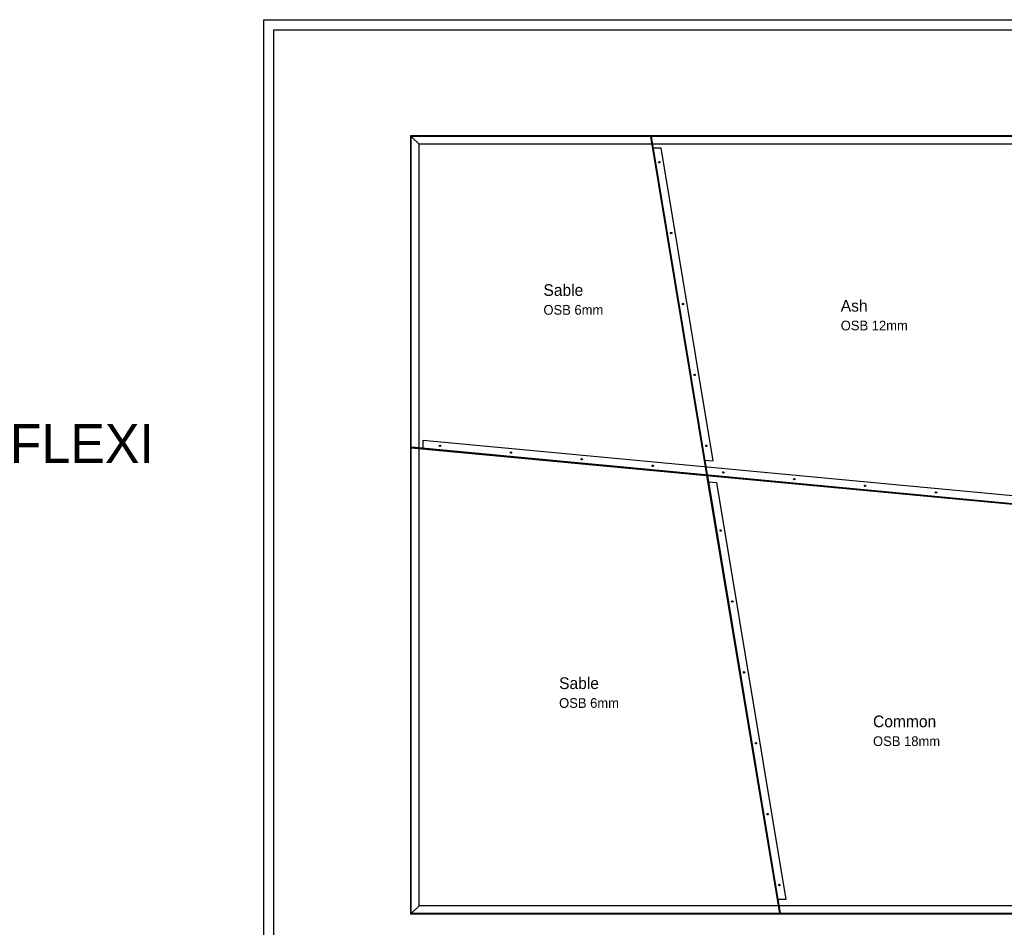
# Model space of a CAD drawing. Header units: millimetres. Extents: x -5600 to 56024, y 506 to 54141.
# Tile 11 of 48: x -5600 to 19772, y 30758 to 54141. Entities that reach past the tile are written whole.
import ezdxf

# ---------------------------------------------------------------- set-up
doc = ezdxf.new("R2010")
doc.units = ezdxf.units.MM
for name, color, linetype, lineweight in [('05', 161, 'Continuous', 25), ('0_Pen_No__25', 161, 'Continuous', 25), ('2D Drafting - General5', 161, 'Continuous', 25), ('Annotation - Text5', 161, 'Continuous', 25)]:
    doc.layers.add(name, color=color, linetype=linetype, lineweight=lineweight)
doc.styles.add('GENERATED_STYLE_4', font='GOTHIC.TTF')
doc.styles.add('GENERATED_STYLE_6', font='txt')

msp = doc.modelspace()

# ---------------------------------------------------------------- linework, layer by layer
at = {"layer": '05', "linetype": 'Continuous', "flags": 128}
for points in [[(4470.13, 51152.5), (4470.13, 31092.5)], [(4490.13, 51132.5), (4470.13, 51152.5)], [(4490.13, 31112.5), (4470.13, 31092.5)]]:
    msp.add_lwpolyline(points, dxfattribs=at)
at = {"layer": '05', "linetype": 'Continuous'}
for centre in [(10883.71, 50469.6), (11187.11, 48642.77), (11490.51, 46815.94), (11793.9, 44989.12), (5230.81, 43160.57), (12097.3, 43162.29), (7056.64, 42989.33), (8882.47, 42818.1), (10708.3, 42646.86), (12534.12, 42475.62), (14359.95, 42304.38), (16185.78, 42133.14), (18011.61, 41961.9), (12459.73, 40980), (12763.13, 39153.17), (13066.53, 37326.34), (13369.92, 35499.51), (13673.32, 33672.68), (13976.72, 31845.85)]:
    msp.add_circle(centre, 18.84, dxfattribs=at)
at = {"layer": '0_Pen_No__25', "linetype": 'Continuous'}
for p, q in [((47240.13, 51152.5), (4470.13, 51152.5)), ((47220.13, 51132.5), (4490.13, 51132.5)), ((4490.13, 31112.5), (4490.13, 51132.5)), ((10650.88, 51132.5), (12098, 42419.07)), ((10671.15, 51132.5), (12118.59, 42417.14)), ((47020.13, 50932.5), (4690.13, 50932.5)), ((4690.13, 31312.5), (4690.13, 50932.5)), ((10922.1, 50842.23), (12261.58, 42776.88)), ((4800.29, 43304.38), (46919.79, 39354.13)), ((4800.29, 43103.5), (4800.29, 43304.38)), ((4490.13, 43112.5), (47220.13, 39105)), ((4492, 43132.42), (47220.13, 39125.09)), ((12055.64, 42796.2), (12261.58, 42776.88)), ((12101.38, 42398.67), (13975.78, 31112.5)), ((12121.98, 42396.74), (13995.51, 31115.78)), ((12149.26, 42232.5), (12355.2, 42213.18)), ((12355.2, 42213.18), (14139.4, 31470.11)), ((14139.4, 31470.11), (13936.66, 31470.11)), ((47020.13, 31312.5), (4690.13, 31312.5)), ((47240.13, 31092.5), (4470.13, 31092.5)), ((47220.13, 31112.5), (4490.13, 31112.5))]:
    msp.add_line(p, q, dxfattribs=at)
at = {"layer": '0_Pen_No__25', "linetype": 'Continuous', "flags": 128}
for points in [[(4690.13, 50932.5), (4490.13, 51132.5)], [(10719.36, 50842.23), (10922.1, 50842.23)], [(4490.13, 31112.5), (4690.13, 31312.5)]]:
    msp.add_lwpolyline(points, dxfattribs=at)
at = {"layer": '2D Drafting - General5', "linetype": 'Continuous'}
for p, q in [((688.71, 54141.1), (56023.59, 54141.1)), ((688.71, 26005.56), (688.71, 54141.1)), ((948.35, 53881.46), (55763.95, 53881.46)), ((948.35, 26265.2), (948.35, 53881.46))]:
    msp.add_line(p, q, dxfattribs=at)

# ---------------------------------------------------------------- texts
at = {"layer": '05', "linetype": 'Continuous', "insert": (7896.08, 47325.72), "char_height": 300, "width": 1087.6194, "attachment_point": 1, "style": 'GENERATED_STYLE_4'}
msp.add_mtext('{Sable}', dxfattribs=at)
at = {"layer": '05', "linetype": 'Continuous', "attachment_point": 1, "style": 'GENERATED_STYLE_4'}
for s, insert, char_height in [('{Sable}', (7896.08, 47325.72), 300), ('{Ash}', (15557.61, 46921.33), 300), ('{OSB 6mm}', (7896.08, 46790.4), 250), ('{OSB 12mm}', (15557.61, 46386.82), 250), ('{Sable}', (8300, 37196.26), 300), ('{OSB 6mm}', (8300, 36660.95), 250), ('{Common}', (16390.02, 36213.28), 300), ('{OSB 18mm}', (16390.02, 35677.56), 250)]:
    msp.add_mtext(s, dxfattribs=dict(at, insert=insert, char_height=char_height))
at = {"layer": 'Annotation - Text5', "linetype": 'Continuous', "insert": (-3998.79, 43721.66), "char_height": 1000, "attachment_point": 2, "style": 'GENERATED_STYLE_6'}
msp.add_mtext('FLEXI', dxfattribs=at)

doc.saveas('drawing.dxf')
